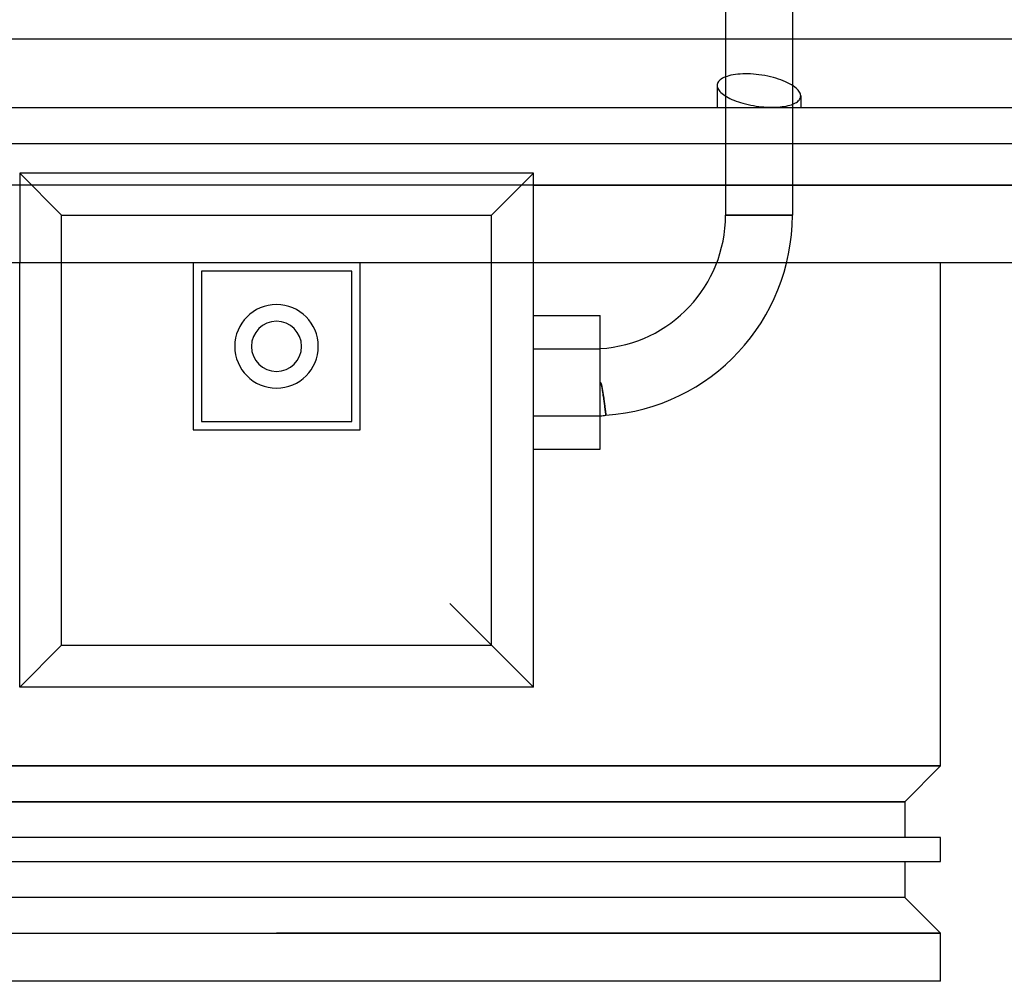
# Model space of a CAD drawing. Header units: millimetres. Extents: x -205 to 205, y -229 to 0.
# Tile 2 of 4: x -31 to 87, y -229 to -114. Entities that reach past the tile are written whole.
import ezdxf

# ---------------------------------------------------------------- set-up
doc = ezdxf.new("R2010")
doc.units = ezdxf.units.MM
doc.layers.add('HIDDEN', color=7, linetype='Continuous')
doc.layers.add('THICK', color=7, linetype='Continuous')

msp = doc.modelspace()

# ---------------------------------------------------------------- linework, layer by layer
at = {"layer": 'HIDDEN'}
for p, q in [((53.75, -31.46), (53.75, -137.3)), ((61.75, -31.46), (61.75, -137.3)), ((52.91, -121.31), (52.84, -121.42)), ((53, -121.2), (52.91, -121.31)), ((53.11, -121.1), (53, -121.2)), ((53.24, -121), (53.11, -121.1)), ((53.38, -120.91), (53.24, -121)), ((53.55, -120.83), (53.38, -120.91)), ((53.73, -120.75), (53.55, -120.83)), ((53.93, -120.68), (53.73, -120.75)), ((54.16, -120.61), (53.93, -120.68)), ((54.4, -120.55), (54.16, -120.61)), ((54.66, -120.5), (54.4, -120.55)), ((54.93, -120.46), (54.66, -120.5)), ((55.22, -120.42), (54.93, -120.46)), ((55.51, -120.4), (55.22, -120.42)), ((55.81, -120.38), (55.51, -120.4)), ((56.12, -120.38), (55.81, -120.38)), ((56.43, -120.38), (56.12, -120.38)), ((56.75, -120.39), (56.43, -120.38)), ((57.08, -120.41), (56.75, -120.39)), ((57.41, -120.44), (57.08, -120.41)), ((57.75, -120.48), (57.41, -120.44)), ((58.11, -120.53), (57.75, -120.48)), ((58.46, -120.59), (58.11, -120.53)), ((58.81, -120.66), (58.46, -120.59)), ((59.15, -120.74), (58.81, -120.66)), ((59.48, -120.82), (59.15, -120.74)), ((59.79, -120.91), (59.48, -120.82)), ((60.08, -121), (59.79, -120.91)), ((60.37, -121.11), (60.08, -121)), ((60.66, -121.21), (60.37, -121.11)), ((60.93, -121.33), (60.66, -121.21)), ((61.18, -121.45), (60.93, -121.33)), ((52.76, -121.65), (52.75, -121.77)), ((52.75, -121.77), (52.76, -121.9)), ((52.75, -121.77), (52.75, -124.39)), ((52.79, -121.53), (52.76, -121.65)), ((52.76, -121.9), (52.79, -122.02)), ((52.84, -121.42), (52.79, -121.53)), ((52.79, -122.02), (52.84, -122.14)), ((52.84, -122.14), (52.9, -122.26)), ((52.9, -122.26), (52.98, -122.38)), ((52.98, -122.38), (53.08, -122.5)), ((53.08, -122.5), (53.2, -122.62)), ((61.42, -121.57), (61.18, -121.45)), ((61.64, -121.7), (61.42, -121.57)), ((61.85, -121.83), (61.64, -121.7)), ((62.03, -121.96), (61.85, -121.83)), ((62.19, -122.09), (62.03, -121.96)), ((62.33, -122.22), (62.19, -122.09)), ((62.45, -122.35), (62.33, -122.22)), ((62.54, -122.46), (62.45, -122.35)), ((62.61, -122.57), (62.54, -122.46)), ((62.67, -122.69), (62.61, -122.57)), ((53.2, -122.62), (53.34, -122.74)), ((53.34, -122.74), (53.49, -122.86)), ((53.49, -122.86), (53.67, -122.98)), ((53.67, -122.98), (53.86, -123.1)), ((53.86, -123.1), (54.06, -123.22)), ((54.06, -123.22), (54.28, -123.33)), ((54.28, -123.33), (54.52, -123.44)), ((54.52, -123.44), (54.76, -123.54)), ((54.76, -123.54), (55.02, -123.64)), ((55.02, -123.64), (55.29, -123.73)), ((55.29, -123.73), (55.56, -123.82)), ((62.25, -123.79), (62.36, -123.71)), ((62.36, -123.71), (62.46, -123.62)), ((62.46, -123.62), (62.55, -123.53)), ((62.55, -123.53), (62.62, -123.44)), ((62.62, -123.44), (62.68, -123.34)), ((62.71, -122.8), (62.67, -122.69)), ((62.68, -123.34), (62.72, -123.24)), ((62.74, -122.91), (62.71, -122.8)), ((62.72, -123.24), (62.74, -123.13)), ((62.75, -123.03), (62.74, -122.91)), ((62.74, -123.13), (62.75, -123.03)), ((62.75, -123.03), (62.75, -124.39)), ((55.56, -123.82), (55.84, -123.9)), ((55.84, -123.9), (56.14, -123.98)), ((56.14, -123.98), (56.45, -124.05)), ((56.45, -124.05), (56.76, -124.12)), ((56.76, -124.12), (57.09, -124.18)), ((57.09, -124.18), (57.42, -124.23)), ((57.42, -124.23), (57.75, -124.28)), ((57.75, -124.28), (58.05, -124.31)), ((58.05, -124.31), (58.35, -124.34)), ((58.35, -124.34), (58.64, -124.36)), ((58.64, -124.36), (58.93, -124.37)), ((58.93, -124.37), (59.21, -124.38)), ((59.21, -124.38), (59.48, -124.37)), ((59.48, -124.37), (59.75, -124.37)), ((59.75, -124.37), (60.02, -124.35)), ((60.02, -124.35), (60.28, -124.33)), ((60.28, -124.33), (60.53, -124.3)), ((60.53, -124.3), (60.78, -124.27)), ((60.78, -124.27), (61.01, -124.23)), ((61.01, -124.23), (61.23, -124.18)), ((61.23, -124.18), (61.44, -124.13)), ((61.44, -124.13), (61.63, -124.07)), ((61.63, -124.07), (61.81, -124)), ((61.81, -124), (61.97, -123.93)), ((61.97, -123.93), (62.12, -123.86)), ((62.12, -123.86), (62.25, -123.79)), ((-30.75, -132.28), (-30.75, -132.51)), ((30.75, -132.28), (-30.75, -132.28)), ((-30.75, -132.28), (-25.75, -137.28)), ((-30.75, -132.28), (-30.75, -132.28)), ((-30.75, -132.51), (-30.75, -132.75)), ((-30.75, -132.75), (-30.75, -132.99)), ((-30.75, -132.99), (-30.75, -133.23)), ((30.75, -132.28), (25.75, -137.28)), ((30.75, -132.51), (30.75, -132.28)), ((30.75, -132.28), (30.75, -132.28)), ((30.75, -132.75), (30.75, -132.51)), ((30.75, -132.99), (30.75, -132.75)), ((30.75, -133.23), (30.75, -132.99)), ((-30.75, -133.23), (-30.75, -133.47)), ((-30.75, -133.47), (-30.75, -133.7)), ((-30.75, -133.7), (-30.75, -143)), ((30.75, -133.47), (30.75, -133.23)), ((30.75, -133.7), (30.75, -133.47)), ((30.75, -133.7), (172.2, -133.7)), ((30.75, -143), (30.75, -133.7)), ((-25.75, -137.28), (25.75, -137.28)), ((-25.75, -188.78), (-25.75, -137.28)), ((25.75, -188.78), (25.75, -137.28)), ((53.75, -137.3), (57.75, -137.3)), ((57.75, -137.3), (53.75, -137.3)), ((57.75, -137.3), (61.75, -137.3)), ((61.75, -137.3), (57.75, -137.3)), ((-30.75, -193.78), (-30.75, -143)), ((-30.75, -143), (-30.75, -143)), ((-10, -143), (-10, -163)), ((-10, -143), (-10, -143)), ((10, -143), (10, -143)), ((10, -163), (10, -143)), ((30.75, -143), (30.75, -143)), ((30.75, -193.78), (30.75, -143)), ((-9, -144), (-9, -162)), ((-9, -144), (-9, -144)), ((9, -144), (-9, -144)), ((9, -144), (9, -144)), ((9, -162), (9, -144)), ((30.75, -149.3), (38.75, -149.3)), ((38.75, -153.3), (38.75, -149.3)), ((30.75, -153.3), (38.75, -153.3)), ((30.75, -153.3), (38.75, -153.3)), ((38.75, -161.3), (38.75, -153.3)), ((38.85, -157.44), (38.75, -157.29)), ((38.75, -157.29), (38.82, -157.38)), ((38.82, -157.38), (38.87, -157.5)), ((38.9, -157.62), (38.85, -157.44)), ((38.87, -157.5), (38.9, -157.62)), ((38.94, -157.8), (38.9, -157.62)), ((38.9, -157.62), (38.93, -157.75)), ((38.93, -157.75), (38.95, -157.87)), ((38.98, -157.98), (38.94, -157.8)), ((38.95, -157.87), (38.98, -158)), ((39.01, -158.16), (38.98, -157.98)), ((38.98, -158), (39, -158.12)), ((39, -158.12), (39.02, -158.23)), ((39.04, -158.33), (39.01, -158.16)), ((39.02, -158.23), (39.04, -158.35)), ((39.07, -158.5), (39.04, -158.33)), ((39.04, -158.35), (39.06, -158.47)), ((39.06, -158.47), (39.08, -158.59)), ((39.09, -158.68), (39.07, -158.5)), ((39.08, -158.59), (39.1, -158.71)), ((39.12, -158.85), (39.09, -158.68)), ((39.1, -158.71), (39.12, -158.83)), ((39.12, -158.83), (39.13, -158.94)), ((39.15, -159.03), (39.12, -158.85)), ((39.13, -158.94), (39.15, -159.06)), ((39.17, -159.19), (39.15, -159.03)), ((39.15, -159.06), (39.17, -159.17)), ((39.17, -159.17), (39.18, -159.28)), ((39.19, -159.35), (39.17, -159.19)), ((39.18, -159.28), (39.2, -159.39)), ((39.21, -159.51), (39.19, -159.35)), ((39.2, -159.39), (39.21, -159.49)), ((39.21, -159.49), (39.23, -159.59)), ((39.23, -159.65), (39.21, -159.51)), ((39.23, -159.59), (39.24, -159.69)), ((39.25, -159.79), (39.23, -159.65)), ((39.24, -159.69), (39.25, -159.78)), ((39.25, -159.78), (39.26, -159.88)), ((39.27, -159.93), (39.25, -159.79)), ((39.26, -159.88), (39.28, -159.97)), ((39.29, -160.06), (39.27, -159.93)), ((39.28, -159.97), (39.29, -160.06)), ((39.3, -160.19), (39.29, -160.06)), ((39.29, -160.06), (39.3, -160.15)), ((39.3, -160.15), (39.31, -160.24)), ((39.32, -160.32), (39.3, -160.19)), ((39.31, -160.24), (39.32, -160.32)), ((30.75, -161.3), (38.75, -161.3)), ((30.75, -161.3), (38.75, -161.3)), ((38.75, -165.3), (38.75, -161.3)), ((39.34, -160.43), (39.32, -160.32)), ((39.32, -160.32), (39.33, -160.4)), ((39.33, -160.4), (39.34, -160.48)), ((39.35, -160.54), (39.34, -160.43)), ((39.34, -160.48), (39.35, -160.55)), ((39.36, -160.65), (39.35, -160.54)), ((39.35, -160.55), (39.36, -160.62)), ((39.36, -160.62), (39.37, -160.69)), ((39.37, -160.74), (39.36, -160.65)), ((39.37, -160.69), (39.38, -160.75)), ((39.38, -160.82), (39.37, -160.74)), ((39.38, -160.75), (39.38, -160.8)), ((39.38, -160.8), (39.39, -160.86)), ((39.39, -160.9), (39.38, -160.82)), ((39.39, -160.86), (39.4, -160.91)), ((39.4, -160.97), (39.39, -160.9)), ((39.4, -160.91), (39.4, -160.96)), ((39.4, -160.96), (39.41, -161)), ((39.41, -161.03), (39.4, -160.97)), ((39.41, -161), (39.41, -161.04)), ((39.42, -161.09), (39.41, -161.03)), ((39.41, -161.04), (39.42, -161.08)), ((39.42, -161.08), (39.42, -161.11)), ((39.42, -161.13), (39.42, -161.09)), ((39.42, -161.11), (39.42, -161.14)), ((39.43, -161.17), (39.42, -161.13)), ((39.42, -161.14), (39.43, -161.17)), ((39.43, -161.2), (39.43, -161.17)), ((39.43, -161.17), (39.43, -161.19)), ((39.43, -161.19), (39.43, -161.21)), ((39.43, -161.22), (39.43, -161.2)), ((39.43, -161.21), (39.43, -161.22)), ((39.44, -161.24), (39.43, -161.22)), ((39.43, -161.22), (39.44, -161.23)), ((39.44, -161.23), (39.44, -161.24)), ((39.44, -161.24), (39.44, -161.24)), ((39.44, -161.24), (39.44, -161.24)), ((-9, -162), (-9, -162)), ((-9, -162), (9, -162)), ((9, -162), (9, -162)), ((-10, -163), (-10, -163)), ((-10, -163), (10, -163)), ((10, -163), (10, -163)), ((30.75, -165.3), (38.75, -165.3)), ((30.75, -193.78), (20.75, -183.78)), ((-30.75, -193.78), (-25.75, -188.78)), ((-25.75, -188.78), (25.75, -188.78)), ((30.75, -193.78), (-30.75, -193.78)), ((-30.75, -193.78), (-30.75, -193.78)), ((30.75, -193.78), (30.75, -193.78)), ((0, -203.2), (-79.5, -203.2)), ((79.5, -203.2), (0, -203.2)), ((-75.2, -207.5), (75.2, -207.5)), ((75.2, -218.95), (-75.2, -218.95)), ((-79.5, -223.25), (0, -223.25)), ((0, -223.25), (79.5, -223.25))]:
    msp.add_line(p, q, dxfattribs=at)
for centre, radius, start, end in [((37.75, -137.3), 16, 273.5833, 0), ((37.75, -137.3), 24, 274.0291, 0), ((0, -153), 5, 90, 270), ((0, -153), 5, 270, 90), ((0, -153), 3, 90, 180), ((0, -153), 3, 270, 90), ((0, -153), 3, 180, 270), ((38.75, -157.3), 4, 270, 279.8793)]:
    msp.add_arc(centre, radius, start, end, dxfattribs=at)
at = {"layer": 'THICK'}
for p, q in [((-168.1, -116.19), (0, -116.19)), ((0, -116.19), (168.1, -116.19)), ((-188.6, -124.39), (0, -124.39)), ((0, -124.39), (188.6, -124.39)), ((-167.2, -128.7), (167.2, -128.7)), ((0, -133.7), (-172.2, -133.7)), ((172.2, -133.7), (0, -133.7)), ((0, -143), (-172.2, -143)), ((172.2, -143), (0, -143)), ((79.5, -203.2), (79.5, -143)), ((-79.5, -203.2), (0, -203.2)), ((0, -203.2), (79.5, -203.2)), ((79.5, -203.2), (75.2, -207.5)), ((75.2, -207.5), (-75.2, -207.5)), ((75.2, -207.5), (75.2, -211.8)), ((0, -211.8), (-79.5, -211.8)), ((79.5, -211.8), (0, -211.8)), ((79.5, -214.65), (79.5, -211.8)), ((-79.5, -214.65), (0, -214.65)), ((0, -214.65), (79.5, -214.65)), ((75.2, -214.65), (75.2, -218.95)), ((75.2, -218.95), (-75.2, -218.95)), ((75.2, -218.95), (79.5, -223.25)), ((-79.5, -223.25), (0, -223.25)), ((79.5, -223.25), (0, -223.25)), ((79.5, -229), (79.5, -223.25)), ((0, -229), (-79.5, -229)), ((79.5, -229), (0, -229))]:
    msp.add_line(p, q, dxfattribs=at)

doc.saveas('drawing.dxf')
